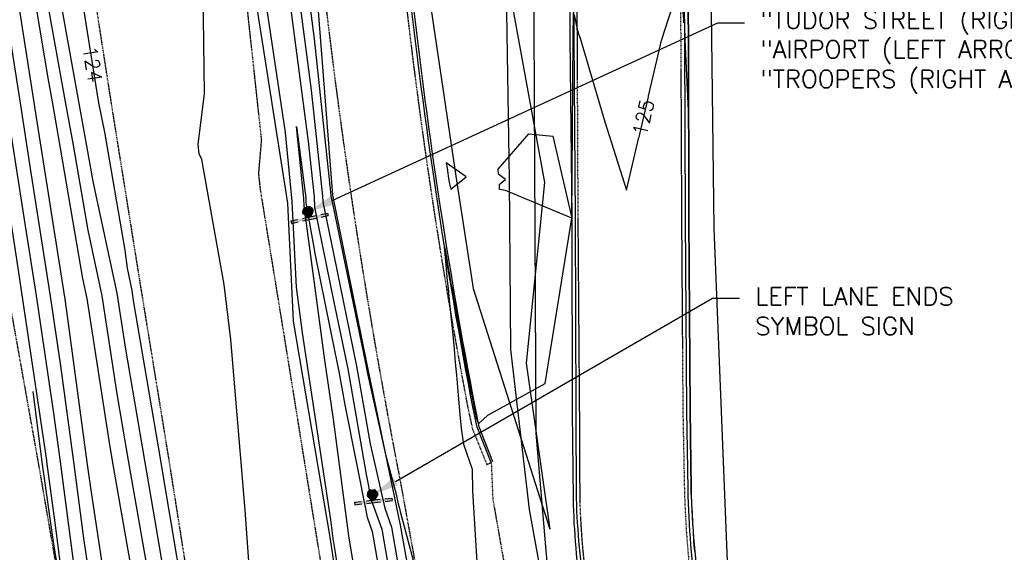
# Model space of a CAD drawing. Header units: feet. Extents: x 351431 to 355879, y 310968 to 329728.
# Tile 196 of 254: x 352935 to 353212, y 325374 to 325524. Entities that reach past the tile are written whole.
import ezdxf

# ---------------------------------------------------------------- set-up
doc = ezdxf.new("R2010")
doc.units = ezdxf.units.FT
doc.header["$MEASUREMENT"] = 0
doc.linetypes.add('D25', pattern=[0.375, 0.25, -0.125])
for name, color, linetype in [('ELIF', 153, 'LINKFENCE'), ('ELIG', 41, 'Continuous'), ('ELTCH-EG1', 253, 'Continuous'), ('ELTCN-EG1', 251, 'Continuous'), ('ELTNB-EG1', 55, 'Continuous'), ('ELTT', 3, 'Continuous'), ('ELUG', 153, 'EGASRT'), ('ELUTU', 153, 'UT'), ('ELYCB-BACK', 5, 'Continuous'), ('ELYCB-FL', 2, 'Continuous'), ('ELYSP', 1, 'D25'), ('ELYSS', 2, 'Continuous'), ('ESFS', 153, 'Continuous'), ('ESMask', 155, 'Continuous'), ('ETFS', 6, 'Continuous'), ('ETTC', 252, 'Continuous')]:
    doc.layers.add(name, color=color, linetype=linetype)
doc.styles.add('ANNO-TOPO', font='simplex.shx')
doc.styles.add('L80', font='simplex', dxfattribs={"height": 4})
doc.styles.add('ROMANSM', font='romansm.shx')
doc.linetypes.add('EGASRT', pattern='A,0.15,-0.07,0.15,-0.04,["G",ROMANSM,S=0.08,R=0,X=-0.005,Y=-0.04],-0.12,0.15,-0.07,0.15,-0.04,[")",ROMANSM,S=0.08,R=0,X=-0.09,Y=-0.04],-0.075', length=1.015)
doc.linetypes.add('LINKFENCE', pattern='A,0.25,-0.08,0.25,-0.08,["X",ROMANSM,S=0.08,R=0,X=-0.004,Y=-0.04],-0.12', length=0.78)
doc.linetypes.add('UT', pattern='A,0.25,-0.07,0.07,-0.07,0.07,-0.07,0.25,-0.08,["UT",ROMANSM,S=0.08,R=0,X=-0.04,Y=-0.04],-0.15', length=1.08)

# ---------------------------------------------------------------- blocks, each defined once
blk = doc.blocks.new('ESIPUBSIGN')
at = {"layer": 'ESMask'}
h = blk.add_hatch(color=256, dxfattribs=at)
edge = h.paths.add_edge_path()
edge.add_arc((0, 0), 0.03, 90, 450)
for p, q in [((-0.03, 0.1047), (-0.0447, 0.1047)), ((-0.0447, 0.1047), (-0.0447, 0.066)), ((-0.03, 0.1047), (-0.03, 0.066)), ((-0.0447, 0.0381), (-0.0447, -0.0393)), ((-0.03, 0.0381), (-0.03, -0.0393)), ((-0.0447, -0.0672), (-0.0447, -0.1059)), ((-0.03, -0.1059), (-0.0447, -0.1059)), ((-0.03, -0.0672), (-0.03, -0.1059))]:
    blk.add_line(p, q)
for start, end in [(144.2314, 216.3563), (17.9702, 107.0495), (253.5383, 340.7883)]:
    blk.add_arc((0, 0), 0.03, start, end)
blk.add_solid([(-0.0447, -0.1059), (-0.03, -0.1059), (-0.0447, 0.1047), (-0.03, 0.1047)], dxfattribs=at)

msp = doc.modelspace()

# ---------------------------------------------------------------- linework, layer by layer
at = {"layer": 'ELIF', "flags": 128}
msp.add_lwpolyline([(353064.74, 326262.57), (353064.49, 326215.59), (353065.11, 326178.67), (353066.55, 326136.71), (353066.64, 326079.97), (353066.5, 326029.01), (353067.52, 325984.95), (353067.12, 325878.72), (353068.45, 325838.62), (353068.49, 325796.14), (353069.61, 325747.76), (353070.22, 325685.12), (353071.14, 325632.53), (353071.71, 325574.64), (353071.71, 325537.81), (353072.65, 325478.93), (353073.02, 325431.22), (353078.21, 325386.23), (353085.81, 325344.36), (353094.64, 325295.81), (353104.14, 325244.92), (353113.21, 325194.74), (353122.5, 325146.2), (353138.86, 325076.76)], dxfattribs=at)
at = {"layer": 'ELIG', "flags": 128}
msp.add_lwpolyline([(352938.79, 325419.35), (352941.37, 325398.86), (352944.47, 325377.1), (352949.21, 325348.13), (352957.47, 325299.11), (352966.11, 325246.23), (352973.79, 325199.31), (352982.84, 325147.53), (352990.22, 325099.68), (352995.63, 325069.01), (353001.5, 325033.38), (353008.01, 324993.95), (353013.9, 324957.72), (353017.4, 324936.49), (353024.64, 324906.63)], dxfattribs=at)
at = {"layer": 'ELTCH-EG1', "elevation": 125, "flags": 128}
for points in [[(353016.23, 325530.87), (353017.86, 325518.45), (353022.52, 325474.54), (353022.53, 325474.27), (353023.05, 325471.73), (353032.25, 325427.3), (353032.69, 325424.78), (353037.9, 325401.64), (353040.94, 325390.12), (353041.09, 325389.46), (353041.26, 325388.7), (353041.47, 325387.84), (353041.71, 325386.83), (353042, 325385.64), (353046.9, 325367.39)], [(353064.36, 325359.09), (353062.42, 325391.41), (353062.32, 325397.47), (353059.89, 325404.45), (353059.23, 325409.03), (353058.86, 325412.94), (353058.46, 325417.23), (353057.92, 325423.94), (353057.58, 325427.49), (353057.23, 325431.3), (353056.86, 325435.39), (353056.47, 325439.79), (353056, 325444.07), (353055.9, 325445.1), (353055.55, 325448.35), (353055.35, 325450.5), (353055.14, 325452.64), (353054.84, 325456.01), (353054.75, 325456.94), (353054.5, 325460.01), (353054.99, 325457.12), (353055.01, 325456.97), (353055.68, 325453.07), (353055.74, 325452.73), (353056.38, 325449.02), (353056.48, 325448.49), (353057.1, 325444.98), (353057.23, 325444.25), (353057.83, 325440.93), (353057.99, 325440.01), (353058.56, 325436.89), (353058.77, 325435.77), (353059.31, 325432.86), (353059.56, 325431.54), (353060.07, 325428.82), (353060.36, 325427.31), (353060.84, 325424.79), (353061.17, 325423.08), (353061.63, 325420.76), (353062, 325418.86), (353062.42, 325416.73), (353062.84, 325414.64), (353063.41, 325412.02), (353064.06, 325410.25), (353066.62, 325412.72), (353082.72, 325421.63), (353090.23, 325468.06), (353071.62, 325475.83), (353069.88, 325476.17), (353069.88, 325476.91), (353069.89, 325477.6), (353071.65, 325478.99), (353069.71, 325480.36), (353069.64, 325480.86), (353069.58, 325481.36), (353069.52, 325481.86), (353078.14, 325491.75), (353084.9, 325491.17), (353090.23, 325468.06), (353090.64, 325518.7), (353090.74, 325525.85)]]:
    msp.add_lwpolyline(points, dxfattribs=at)
at = {"layer": 'ELTCN-EG1', "flags": 128}
for points, elevation in [([(353044.72, 325086.64), (353035.74, 325135.22), (353024.67, 325175.91), (353014.77, 325195.22), (353010.97, 325206.17), (353001.95, 325248.76), (353001.64, 325250.94), (352998.78, 325296.19), (353000, 325324.8), (352998.13, 325340.56), (353000.58, 325355.74), (352998.54, 325384.78), (352997.97, 325391.68), (352994.42, 325433.94), (352992.51, 325449.45), (352986.24, 325484.61), (352985.55, 325486.18), (352985.21, 325488.76), (352986.98, 325503.15), (352986.69, 325531.62)], 124), ([(353070.79, 325105.02), (353065.2, 325136.9), (353063.33, 325148.01), (353055.24, 325186.46), (353054.16, 325193.13), (353047.08, 325234.09), (353046.31, 325237.2), (353038.02, 325285.6), (353037.54, 325288.99), (353029.94, 325332.1), (353023.86, 325374.15), (353023.21, 325378.05), (353022.53, 325383.29), (353014.58, 325435.88), (353012.87, 325448.68), (353011.7, 325472.74), (353009.74, 325492.18), (353004.18, 325529.78)], 123), ([(353010.84, 325530.26), (353016.17, 325489.61), (353017.82, 325474.03), (353017.97, 325471.16), (353023.41, 325444.52), (353027.29, 325425.77), (353032.49, 325396.04), (353033.9, 325388.93), (353036.87, 325380.66), (353040.63, 325358.9), (353045.11, 325336.42), (353049.23, 325317.56), (353054.7, 325288.69), (353058.47, 325267.28), (353064.11, 325237.48), (353067.67, 325217.92), (353072.97, 325188.35), (353075.83, 325171.07), (353080.11, 325139.32), (353081.66, 325130.1), (353087.99, 325098.98)], 123), ([(353013.54, 325530.57), (353017.01, 325504.03), (353020.17, 325474.28), (353020.25, 325472.71), (353023.23, 325458.13), (353029.77, 325426.53), (353033.6, 325404.65), (353037.67, 325386.59), (353039.57, 325381.28), (353041.35, 325370.97), (353048.11, 325337.08), (353049.7, 325329.79), (353057.41, 325289.13), (353058.58, 325282.49), (353067, 325238.01), (353068.07, 325232.12), (353075.85, 325188.74), (353076.25, 325186.36), (353077.96, 325173.64), (353085.73, 325148.96), (353087.56, 325130.9), (353090.33, 325102.35)], 124), ([(352995.73, 325112.9), (352987.91, 325146.9), (352984.19, 325163.66), (352977.49, 325200.14), (352976.03, 325212.79), (352970.12, 325246.15), (352968.16, 325259.78), (352961.3, 325299.74), (352959.42, 325310.3), (352953.77, 325347.12), (352951.44, 325362.44), (352946.53, 325399.65), (352944.7, 325413.26), (352939.71, 325446.92), (352936.44, 325467.74), (352931.5, 325499.65)], 123), ([(353031.65, 325354.34), (353027.55, 325378.78), (353023.31, 325411.63), (353020.81, 325428.19), (353015.02, 325471.47), (353014.92, 325473.66), (353012.88, 325493.84), (353015.32, 325475.19), (353015.47, 325473.77), (353015.54, 325472.37), (353018.23, 325457.17), (353023.59, 325430.92), (353024.81, 325425.01), (353026.45, 325415.64), (353032.73, 325384.05), (353034.17, 325380.04), (353039.9, 325346.83)], 122), ([(353055.6, 325479.25), (353055.91, 325477.7), (353056.2, 325476.24), (353060.55, 325479.68), (353054.96, 325483.63), (353055.17, 325482.16), (353055.38, 325480.7), (353055.6, 325479.25)], 126)]:
    msp.add_lwpolyline(points, dxfattribs=dict(at, elevation=elevation))
at = {"layer": 'ELTNB-EG1'}
msp.add_polyline3d([(353124.88, 325374.09, 124.44), (353124.75, 325375.16, 124.46), (353124.62, 325376.23, 124.47), (353124.57, 325377.23, 124.47), (353124.51, 325378.23, 124.47), (353124.46, 325379.24, 124.46), (353124.4, 325380.26, 124.46), (353124.34, 325381.28, 124.46), (353124.29, 325382.31, 124.46), (353124.23, 325383.34, 124.46), (353124.17, 325384.38, 124.45), (353124.12, 325385.43, 124.45), (353124.06, 325386.49, 124.45), (353124, 325387.56, 124.45), (353123.94, 325388.63, 124.45), (353123.88, 325389.71, 124.45), (353123.82, 325390.79, 124.45), (353123.76, 325391.89, 124.45), (353123.46, 325414.1, 124.65), (353123.14, 325468.08, 124.78), (353122.99, 325518.26, 125.17), (353122.45, 325568.41, 125.28)], dxfattribs=at)
at = {"layer": 'ELTT', "flags": 128}
for points in [[(353064.74, 326262.57), (353046.51, 326256.15), (353041.57, 326220.36), (353039.32, 326176.18), (353039.78, 326129.42), (353036.97, 326081.3), (353028.07, 326032.36), (353025.57, 325982.12), (353026.17, 325953.22), (353028.63, 325924.45), (353035.73, 325881.63), (353033.58, 325840.03), (353037.2, 325795.1), (353037.82, 325748.91), (353048.02, 325685.58), (353044.99, 325637.53), (353052.6, 325583.65), (353049.32, 325536.19), (353057.66, 325479.86), (353062.53, 325448.34), (353084.06, 325380.64)], [(353064.74, 326262.57), (353074, 326260.96), (353069.62, 326212.44), (353069.95, 326177.38), (353066.55, 326136.71), (353066.64, 326079.97), (353071.03, 326025.07), (353070.99, 325986.94), (353067.12, 325878.72), (353073.16, 325842.34), (353068.49, 325796.14), (353069.61, 325747.76), (353070.22, 325685.12), (353071.14, 325632.53), (353067.64, 325582.47), (353071.71, 325537.81), (353082.61, 325478.07), (353077.45, 325427.31), (353084.06, 325380.64)]]:
    msp.add_lwpolyline(points, dxfattribs=at)
at = {"layer": 'ELUG', "flags": 128}
msp.add_lwpolyline([(353136.5, 326323), (353089.6, 326324.01), (353081.63, 326321.38), (353080.41, 326272.72), (353080.53, 326199.46), (353115.32, 326198.38), (353121.62, 326196.91), (353125.05, 326192.79), (353127.02, 326185.11), (353127.26, 326148.06), (353127.52, 326009.49), (353127.21, 325839.06), (353128.5, 325726.13), (353128.77, 325579.83), (353130.19, 325465.22), (353134.92, 325345.94), (353145.51, 325269.06), (353164.53, 325152.64), (353176, 325071.36), (353187.57, 325005.55), (353197.73, 324943.47), (353204.46, 324916.53), (353227.55, 324851.11), (353254.33, 324784.16)], dxfattribs=at)
at = {"layer": 'ELUTU', "flags": 128}
msp.add_lwpolyline([(353067.97, 326330.84), (353066.25, 326277.09), (353072.58, 326139.9), (353072.47, 326087.63), (353076.43, 325967.43), (353077.43, 325916.27), (353079.01, 325797.72), (353079.01, 325650.16), (353079.63, 325501.88), (353080.16, 325407.65), (353084.2, 325360.38), (353096.56, 325316.67), (353112.63, 325221.64), (353119.18, 325186.3), (353140.22, 325153.79), (353164.5, 325144.39), (353206.84, 325138.73)], dxfattribs=at)
at = {"layer": 'ELYCB-BACK', "flags": 128}
for points in [[(353089.54, 325568.96), (353089.73, 325518.83), (353090.23, 325468.06), (353090.34, 325413.43), (353090.59, 325389.29, 0.032577), (353092.98, 325361.71), (353100.59, 325315.49), (353109.5, 325263.85), (353118.67, 325210.73), (353122.18, 325191.09, 0.374189), (353169.5, 325151.53), (353220.11, 325151.31), (353272.97, 325151.17)], [(353122.45, 325568.41), (353122.99, 325518.26), (353123.14, 325468.08), (353123.46, 325414.1), (353123.76, 325391.89, 0.0339), (353126.51, 325360.9), (353133.61, 325318.83), (353141.94, 325267.71), (353150.5, 325217.93), (353153.98, 325196.79, 0.3581), (353164.85, 325187.09), (353220.23, 325187.24), (353272.07, 325187.29)], [(353068, 325399.57), (353064.22, 325409.48), (353063.16, 325414.67, -0.020611), (353044.92, 325535.35)]]:
    msp.add_lwpolyline(points, format="xyb", dxfattribs=at)
at = {"layer": 'ELYCB-FL', "flags": 128}
for points in [[(353090.47, 325568.84), (353090.78, 325518.68), (353091.18, 325468.08), (353091.39, 325413.39), (353091.48, 325389.31, 0.033765), (353094.07, 325361.91), (353101.62, 325315.72), (353110.48, 325264.17), (353119.69, 325210.95), (353123.21, 325191.32, 0.374203), (353169.61, 325152.44), (353219.99, 325152.31), (353273.05, 325152.03)], [(353121.41, 325568.44), (353121.88, 325518.17), (353122.08, 325467.91), (353122.46, 325414.05), (353122.81, 325391.93, 0.032339), (353125.42, 325360.66), (353132.6, 325318.71), (353140.89, 325267.44), (353149.53, 325217.66), (353152.97, 325196.62, 0.371258), (353164.72, 325185.97), (353220.37, 325186.39), (353272.14, 325186.48)], [(353067.6, 325399.45), (353063.66, 325409.36), (353062.49, 325414.59, -0.019628), (353044.27, 325535.28)]]:
    msp.add_lwpolyline(points, format="xyb", dxfattribs=at)
at = {"layer": 'ELYSP', "flags": 128}
for points in [[(351862.52, 329554.66), (351868.48, 329538.31), (351869.42, 329535.95), (351870.63, 329533.34), (351871.84, 329531.02), (351898.68, 329481.43), (351924.63, 329434.28), (351928.34, 329428.36), (351931.88, 329424.34), (351933, 329422.54), (351952.19, 329389.41), (351978.48, 329342.28), (352004.81, 329294.75), (352030.84, 329247.33), (352060.63, 329194.08), (352086.79, 329146.62), (352116.65, 329092.67), (352140.95, 329048.32), (352164.81, 329004.89), (352188.15, 328962.14), (352212.85, 328916.49), (352228.2, 328887.95), (352236.33, 328872.41), (352258.49, 328829.36), (352280.54, 328783.38), (352290.03, 328762.79), (352309.71, 328719.23), (352329.72, 328673.69), (352349.1, 328626.81), (352367.07, 328581.15), (352373.57, 328564.01), (352390.32, 328517.88), (352406.22, 328471.17), (352421.7, 328424.27), (352436.86, 328376.11), (352450.25, 328329.8), (352462.61, 328281.12), (352475.09, 328231.87), (352486.25, 328185.11), (352496.74, 328135.09), (352505.62, 328086.27), (352514.54, 328033.94), (352521.76, 327989.77), (352531.3, 327933.73), (352538.7, 327889.39), (352547.72, 327833.41), (352554.93, 327789.91), (352563.81, 327734.73), (352571.11, 327689.55), (352579.84, 327635.26), (352587.38, 327589.57), (352596.28, 327533.25), (352603.29, 327489.34), (352612.56, 327432.99), (352619.66, 327389.61), (352628.79, 327333.57), (352636.36, 327289.78), (352645.14, 327234.58), (352652.62, 327189.46), (352661.63, 327134.08), (352668.69, 327089.35), (352675.89, 327044.48), (352682.73, 327000.59), (352686.56, 326976.32), (352694.26, 326927.21), (352698.66, 326895.64), (352706.97, 326847.16), (352714.25, 326799.55), (352722.48, 326747.2), (352729.75, 326701.34), (352737.97, 326649.53), (352746.56, 326595.61), (352754.07, 326548.63), (352762.09, 326498.76), (352770.28, 326448.66), (352778.28, 326399.02), (352786.42, 326348.21), (352794.41, 326298.89), (352802.47, 326248.63), (352810.51, 326199.31), (352818.65, 326148.92), (352826.64, 326099.4), (352835.05, 326048.43), (352843, 325999.3), (352851.33, 325946.41), (352858.97, 325899.03), (352867.02, 325848.86), (352874.94, 325799.46), (352883.36, 325747.23), (352891.16, 325699.21), (352899.48, 325647.1), (352907.27, 325599.21), (352915.42, 325548.05), (352923.22, 325499.12), (352931.65, 325447.72), (352940.42, 325398.62), (352949.15, 325347.91), (352957.47, 325299.11), (352966.11, 325246.23), (352973.26, 325199.22), (352981.71, 325147.47), (352989.51, 325099.49), (352994.9, 325068.59), (353000.4, 325032.81), (353006.91, 324993.6), (353012.12, 324957.22), (353021.58, 324898.88), (353029.63, 324849.76), (353037.69, 324799.9), (353045.8, 324751.02), (353054.11, 324701.43), (353062.02, 324652.29), (353070.04, 324602.96), (353077.96, 324553.87), (353085.91, 324505.09), (353094.14, 324454.84), (353102.2, 324406.14), (353110.06, 324356.36), (353118.02, 324307.22), (353125.92, 324257.7), (353133.91, 324207.71), (353141.65, 324159.13), (353149.64, 324109.53), (353157.86, 324060.15), (353165.85, 324010.86), (353173.75, 323961.19), (353181.54, 323912.02), (353189.31, 323862.86), (353197.18, 323812.79), (353205.17, 323763.84), (353213.16, 323713.91), (353220.85, 323664.89), (353228.93, 323615.88), (353236.82, 323566.31), (353244.93, 323517.07), (353252.73, 323467.46), (353260.77, 323417.72), (353268.41, 323368.86), (353276.49, 323319.6), (353284.34, 323270.41), (353292.33, 323221.36), (353299.99, 323171.68), (353307.93, 323122.47), (353316.1, 323072.76), (353323.86, 323023.29), (353332.53, 322971.2), (353340.22, 322922.22), (353347.13, 322874.57), (353353.74, 322823.54), (353359.62, 322773.77), (353365.17, 322724.35), (353370.3, 322674.05), (353375.32, 322625.03), (353379.87, 322575.18), (353384.18, 322525.33), (353387.85, 322475.76), (353391.39, 322426.12), (353394.47, 322376.08), (353397.29, 322326.88), (353399.17, 322276.61), (353401.08, 322227.34), (353402.1, 322175.29), (353403.06, 322127.63), (353403.66, 322075.2), (353403.64, 322026.39), (353403.67, 321975.84), (353403.97, 321926.36), (353403.89, 321875.83), (353404, 321870.12), (353405.85, 321868.24), (353409.01, 321827.04), (353412.79, 321812.81), (353417.65, 321807.44), (353422.66, 321811.83), (353426.67, 321827.75), (353429.86, 321842.46), (353429.64, 321876.49), (353429.54, 321926.15), (353429.75, 321976.4), (353429.79, 322027.56), (353429.97, 322076.64), (353429.72, 322128.27), (353429.25, 322177.1), (353428.85, 322227.79), (353428.22, 322277.97), (353427.15, 322328.04), (353425.56, 322378.43), (353423.62, 322427.85), (353421.45, 322478.53), (353418.44, 322525.97), (353414.47, 322578.5), (353410.55, 322629.29), (353406.58, 322678.66), (353401.12, 322728.54), (353395.2, 322777.93), (353389.23, 322827.82), (353382.69, 322878.03), (353375.18, 322928.17), (353367.76, 322976.62), (353359.81, 323029.14), (353352.32, 323077.72), (353344.64, 323128.12), (353336.86, 323177.53), (353329.17, 323226.11), (353321.25, 323275.45), (353313.08, 323325.09), (353304.98, 323374.58), (353296.9, 323424.28), (353289.12, 323472.69), (353281.01, 323522.56), (353272.96, 323571.98), (353264.82, 323621.91), (353256.83, 323670.94), (353248.87, 323720.32), (353240.85, 323769.6), (353233.06, 323818.82), (353224.88, 323868.78), (353216.97, 323917.79), (353209, 323967.62), (353201.01, 324016.34), (353192.87, 324065.93), (353184.88, 324115.09), (353176.89, 324164.41), (353168.84, 324213.83), (353160.97, 324263.08), (353152.94, 324312.58), (353144.91, 324361.58), (353136.98, 324411.25), (353129.01, 324459.9), (353120.97, 324509.72), (353111.8, 324559.29), (353103.71, 324608.2), (353096.64, 324657.7), (353088.4, 324707.05), (353080.52, 324756.9), (353072.54, 324806.18), (353064.63, 324854.91), (353056.29, 324905.17), (353046.88, 324963), (353040.5, 325001.65), (353034.51, 325038.43), (353032.08, 325056.91), (353025.4, 325088.03), (353026.74, 325090.76), (353025.08, 325099.84), (353017.26, 325149.09), (353009.07, 325199.67), (353001.18, 325249.31), (352992.9, 325300.49), (352985.13, 325349.2), (352977.11, 325399.98), (352969.08, 325449.2), (352960.89, 325500.26), (352953.27, 325549.21), (352944.97, 325600.34), (352937.08, 325649), (352928.75, 325700.88), (352920.89, 325749.35), (352912.73, 325800.14), (352904.9, 325849.4), (352896.71, 325900.39), (352888.84, 325949.1), (352880.4, 326000.29), (352872.64, 326049.08), (352864.39, 326099.28), (352856.34, 326149.02), (352848.26, 326199.2), (352840.19, 326249.08), (352832.22, 326298.89), (352824.01, 326349.18), (352815.93, 326399.61), (352807.57, 326449.38), (352799.67, 326499.18), (352791.56, 326549.6), (352782.84, 326599.22), (352774.42, 326655.56), (352766.72, 326704.51), (352759.08, 326752.71), (352751.12, 326803.37), (352743.48, 326851.72), (352736.98, 326891.46), (352731.78, 326926.57), (352723.7, 326979.14), (352719.25, 327005.2), (352712.08, 327050.01), (352704.85, 327094.46), (352697.35, 327139.97), (352688.23, 327195.49), (352680.89, 327240.25), (352672.13, 327294.7), (352664.68, 327340.33), (352655.67, 327395.92), (352648.53, 327439.83), (352639.52, 327495.27), (352632.47, 327539.74), (352623.57, 327595.47), (352616.32, 327639.82), (352607.25, 327696.56), (352600.2, 327740.15), (352591.08, 327795.89), (352583.74, 327839.91), (352574.34, 327896.71), (352567.07, 327939.86), (352557.56, 327996.32), (352550.22, 328040.19), (352541.44, 328091.31), (352531.4, 328143.34), (352531.45, 328143.34), (352520.62, 328192.63), (352509.03, 328240.63), (352496.55, 328290.59), (352483.55, 328339.04), (352470.58, 328386.05), (352455.86, 328435.02), (352438.97, 328481.36), (352424.2, 328530.36), (352407.62, 328575.42), (352400.09, 328594.71), (352382.61, 328639.43), (352363.23, 328687.59), (352344.26, 328731.71), (352323.27, 328778.58), (352313.92, 328797.66), (352289.67, 328845.52), (352266.59, 328888.4), (352258.52, 328902.89), (352241.23, 328932.66), (352222.63, 328964.17), (352215.23, 328975.86), (352188.32, 329018), (352161.34, 329060.22), (352134.23, 329102.69), (352100.69, 329155.16), (352074.93, 329201.67), (352045.48, 329255.23), (352019.65, 329301.99), (351992.93, 329350.38), (351967.17, 329397.28), (351942.01, 329443.17), (351916.49, 329489.9), (351902.82, 329514.6), (351891.6, 329531.22), (351884.34, 329540.62), (351870.15, 329558.58, 1.1946), (351862.45, 329554.85)], [(353068.78, 325081.2), (353059.79, 325130.82), (353054.34, 325155.7), (353050.44, 325180.1), (353042.67, 325229.05), (353034.75, 325278.39), (353026.9, 325327.68), (353018.78, 325377.2), (353010.76, 325426.96), (353002.8, 325475.92), (353002.27, 325480.56), (353003.09, 325490.02), (352999.17, 325526.21), (352995.92, 325576.57), (352992.11, 325626.32), (352988.61, 325676.13), (352985.03, 325726.54), (352981.58, 325776.61), (352978.35, 325826.48), (352975.51, 325876.67), (352973.38, 325926.93), (352972.55, 325977.71), (352973.45, 326028.64), (352976.27, 326079.44), (352980.56, 326131.21), (352986.11, 326182.56), (352992.85, 326233.84), (352998.89, 326285.84), (353001.66, 326310.07), (353003.03, 326310.18), (353003.26, 326292.83), (353003.37, 326281.97), (353001.14, 326233.1), (352999.43, 326189.08), (352997.03, 326142.19), (352994.25, 326087.03), (352993.07, 326061.77), (352992.64, 326051.58), (352992.11, 326037.31), (352991.6, 326021.32), (352991.39, 326013.91), (352991.22, 326006.55), (352991.1, 325999.01), (352991.03, 325991.05), (352991.02, 325986.83), (352991.04, 325978.9), (352991.11, 325971.5), (352991.23, 325964.39), (352991.4, 325957.34), (352991.97, 325938.45), (352992.25, 325931.14), (352992.61, 325923.15), (352993.36, 325908.17), (352993.86, 325899.19), (352997.17, 325850.58), (353000.97, 325801.36), (353004.35, 325753.19), (353007.68, 325705.72), (353010.79, 325657.89), (353014.16, 325608.78), (353017.99, 325560.75), (353020.5, 325533.13, 0.019742), (353041.98, 325394.4), (353050.75, 325346.25), (353059.79, 325297.37), (353068.79, 325249.36), (353077.56, 325201.69), (353086.07, 325149.74), (353088.55, 325129.46), (353092.31, 325102.76), (353096.48, 325085), (353104.39, 325048.38), (353109.53, 325018.68), (353116.21, 324982.77), (353123.93, 324941.8), (353129.71, 324892.6), (353132.8, 324872.3), (353134.34, 324872.41), (353136.09, 324863.13), (353147.48, 324817.06), (353152.51, 324795.67), (353161.67, 324747.67), (353170, 324702.8), (353178.77, 324656.31), (353187.4, 324609.65), (353195.85, 324563.27), (353205.07, 324513.34), (353214.27, 324462.79), (353223.23, 324413.12), (353232.99, 324360.56), (353250.73, 324265.13), (353259.17, 324218.85), (353268.13, 324171.77), (353276.65, 324124.79), (353285.47, 324077.76), (353293.95, 324031.48), (353302.49, 323984.28), (353310.47, 323936.95), (353318.29, 323888.82), (353325.95, 323841.56), (353334.12, 323792.31), (353341.76, 323744.49), (353349.73, 323695.02), (353357.43, 323647.08), (353365.4, 323599.43), (353373.15, 323550.72), (353381.2, 323501.59), (353388.84, 323454.49), (353399.2, 323390.87), (353410.28, 323322.51), (353417.6, 323276.23), (353425.14, 323230.22), (353432.57, 323183.84), (353440.2, 323137.07), (353448.12, 323088.05), (353455.71, 323041.02), (353463.12, 322993.83), (353470.96, 322944.85), (353478.27, 322897.22), (353484.98, 322850.84), (353491.09, 322801.36), (353496.36, 322753.95), (353501.83, 322704.77), (353506.3, 322657.8), (353510.57, 322609.66), (353514.32, 322562.73), (353517.81, 322514.83), (353520.96, 322466.74), (353523.51, 322418.8), (353525.99, 322369.56), (353527.84, 322321.58), (353528.76, 322269.65), (353528.65, 322264.45), (353528.47, 322260.28), (353528.47, 322257.33), (353527.09, 322256.26), (353523.97, 322256.26), (353517.57, 322284.24), (353507.9, 322334.86), (353500.43, 322385.89), (353491.89, 322434.59), (353488.54, 322458.93), (353485.4, 322482.66), (353479.36, 322532.79), (353473.51, 322583.14), (353467.03, 322633.57), (353461.38, 322683.92), (353455.52, 322734.27), (353449.09, 322784.68), (353442.31, 322834.79), (353435.57, 322884.94), (353427.88, 322934.95), (353419.42, 322984.86), (353410.46, 323034.56), (353401.35, 323086.61), (353392.2, 323135.54), (353383.33, 323184.95), (353373.87, 323234.02), (353364.31, 323283.05), (353354.41, 323331.93), (353348.5, 323363.57), (353344.76, 323367.5), (353342.65, 323380.92), (353334.29, 323430.04), (353326.53, 323479.39), (353318.55, 323528.73), (353310.72, 323578.35), (353302.19, 323627.72), (353294.27, 323676.82), (353286.12, 323726.37), (353278.35, 323775.69), (353270.58, 323825.27), (353262.48, 323874.41), (353254.51, 323923.75), (353246.53, 323972.83), (353238.74, 324022.49), (353230.63, 324071.67), (353222.6, 324121.3), (353214.67, 324170.3), (353206.62, 324219.71), (353198.6, 324269.29), (353190.62, 324318.34), (353182.5, 324367.93), (353174.3, 324417.22), (353165.9, 324466.71), (353157.98, 324515.64), (353150.25, 324564.91), (353142.21, 324614.87), (353134.71, 324663.85), (353126.9, 324713.6), (353119.01, 324762.71), (353110.65, 324812.5), (353103.09, 324861.78), (353094.88, 324911.03), (353086.02, 324968.36), (353081.67, 324997.73), (353073.97, 325043.93), (353068.78, 325081.2)], [(353134.15, 326280.75, 0.469528), (353116.38, 326266.81), (353116.66, 326219.29), (353116.85, 326177.8), (353117.22, 326133.65), (353117.44, 326081.19), (353117.83, 326031.13), (353117.97, 325979.18), (353118.47, 325930.79), (353118.6, 325880.83), (353118.98, 325828.97), (353119.16, 325782.04), (353119.49, 325731.35), (353119.7, 325683.66), (353120.29, 325618.92), (353120.37, 325568.46), (353120.85, 325518.11), (353121.07, 325467.79), (353121.44, 325414.03), (353121.87, 325391.92, 0.02866), (353124.46, 325360.58), (353131.72, 325318.55), (353139.93, 325267.26), (353148.59, 325217.49), (353151.92, 325196.5, 0.358187), (353164.88, 325184.94), (353220.49, 325185.37), (353272.06, 325185.41)], [(353272.95, 325152.96), (353219.97, 325153.34), (353169.57, 325153.55, -0.376825), (353124.11, 325191.52), (353120.74, 325211.09), (353111.32, 325264.47), (353102.69, 325315.94), (353094.98, 325362, -0.032093), (353092.56, 325389.37), (353092.45, 325413.39), (353092.03, 325468.16), (353091.8, 325518.76), (353091.59, 325568.94), (353091.27, 325619.53), (353090.97, 325684.29), (353090.69, 325732.05), (353090.38, 325782.2), (353090.21, 325828.91), (353089.86, 325881.42), (353089.49, 325930.95), (353089.22, 325979.93), (353089.01, 326030.11), (353088.56, 326081.64), (353088.3, 326133.54), (353088.04, 326177.19), (353087.74, 326218.6), (353087.56, 326251.03), (353087.38, 326253.61), (353087.11, 326256.31), (353086.91, 326257.87), (353086.66, 326259.51), (353086.36, 326261.17), (353086, 326262.83), (353085.58, 326264.44), (353085.1, 326265.95), (353084.54, 326267.32), (353084.09, 326268.23), (353083.61, 326269.08), (353083.1, 326269.87), (353082.56, 326270.62), (353081.98, 326271.32), (353081.37, 326271.98), (353080.72, 326272.61), (353080.04, 326273.21), (353079.32, 326273.79), (353078.57, 326274.36), (353076.95, 326275.45), (353076.09, 326275.99), (353075.3, 326276.45), (353074.52, 326276.86), (353073.74, 326277.23), (353072.97, 326277.54), (353072.2, 326277.82), (353071.42, 326278.06), (353070.64, 326278.27), (353069.84, 326278.44), (353068.19, 326278.72), (353066.45, 326278.92), (353065.53, 326279.01), (353063.36, 326279.16), (353061.33, 326279.21), (353059.37, 326279.16), (353058.4, 326279.1), (353057.43, 326279), (353056.46, 326278.87), (353055.47, 326278.71), (353053.42, 326278.29), (353052.34, 326278.03), (353051.29, 326277.75), (353050.29, 326277.44), (353049.33, 326277.12), (353048.41, 326276.78), (353047.51, 326276.42), (353045.78, 326275.62), (353044.07, 326274.72), (353042.34, 326273.72), (353040.52, 326272.59), (353038.94, 326271.54), (353037.51, 326270.49), (353036.19, 326269.41), (353034.94, 326268.28), (353033.7, 326267.06), (353031.78, 326265.03), (353030.91, 326264.03), (353030.16, 326263.06), (353029.49, 326262.08), (353028.87, 326261.08), (353028.29, 326260.02), (353027.41, 326258.28), (353026.72, 326256.8), (353026.12, 326255.39), (353025.58, 326254.03), (353025.09, 326252.66), (353024.64, 326251.23), (353023.99, 326248.91), (353023.61, 326247.2), (353023.27, 326245.31), (353022.99, 326243.43), (353022.52, 326239.59), (353022.11, 326233.06), (353022.11, 326187.49), (353022.01, 326176.58), (353020.84, 326143.82), (353017.37, 326085.64), (353016.86, 326077.92), (353015.74, 326059.97), (353015.16, 326049.61), (353014.67, 326039.64), (353014.48, 326035.1), (353014.19, 326027.05), (353013.97, 326019.54), (353013.81, 326012.32), (353013.69, 326005.16), (353013.62, 325997.82), (353013.58, 325985.95), (353013.59, 325978.06), (353013.64, 325970.7), (353013.74, 325963.64), (353013.88, 325956.63), (353014.06, 325949.45), (353014.4, 325937.84), (353014.67, 325930.65), (353015.04, 325922.78), (353015.81, 325908.04), (353016.33, 325899.2), (353019.69, 325851.5), (353023.23, 325802.32), (353026.68, 325754.65), (353030.15, 325706), (353033.41, 325658.17), (353037.01, 325608.95), (353040.4, 325561.45), (353042.91, 325535.16, 0.019462), (353061.1, 325414.39), (353062.36, 325408.69), (353066.36, 325398.83), (353067.6, 325399.45), (353068.03, 325389.12), (353074.65, 325351.4), (353083.98, 325302.13), (353092.92, 325254.03), (353101.88, 325205.05), (353111.6, 325155.23), (353116.49, 325135.36), (353124.98, 325109.47), (353131.32, 325088.61), (353135.55, 325053.36), (353139.71, 325031.52), (353135.87, 325030.8), (353136.94, 325024.42), (353143.89, 324987.19), (353149.4, 324957.62), (353151.1, 324948.04), (353155.07, 324948.57), (353164.89, 324900.22), (353171.6, 324868.47), (353179.21, 324822.85), (353182.6, 324799.05), (353188.74, 324752.1), (353194.19, 324706.13), (353202.77, 324660.04), (353211.35, 324613.47), (353219.83, 324567.66), (353229.09, 324516.78), (353238.16, 324466.07), (353247.13, 324416.94), (353256.74, 324365.33), (353264.81, 324348.73), (353281.74, 324336.34), (353301.61, 324329.39), (353315.74, 324328.16), (353325.56, 324327.36), (353373.13, 324327.64), (353419.8, 324328.34), (353465.96, 324329.39), (353510.93, 324331.48), (353556.13, 324333.23), (353605.22, 324330.83), (353631.76, 324326.11), (353664.99, 324308.46), (353702.61, 324279.12), (353737.46, 324247.99)]]:
    msp.add_lwpolyline(points, format="xyb", dxfattribs=at)
at = {"layer": 'ELYSS', "flags": 128}
for points in [[(353018.6, 325531.14), (353023.01, 325474.59), (353032.57, 325427.4), (353042.01, 325381.83), (353050, 325337.49), (353058.63, 325289.33), (353068.24, 325238.23), (353076.32, 325188.81), (353081.67, 325139.53), (353090.33, 325102.35), (353097.12, 325060.2), (353099.45, 325049.67), (353103.02, 325045.74)], [(353001.35, 325529.63), (353010.31, 325472.34), (353011.97, 325439.11), (353022.38, 325377.91), (353029.19, 325331.85), (353037.41, 325285.48), (353046.2, 325233.9), (353053.52, 325186.31), (353062.31, 325136.38), (353068.98, 325090.17), (353076.64, 325045.22), (353076.15, 325037.96)]]:
    msp.add_lwpolyline(points, dxfattribs=at)
at = {"layer": 'ETFS', "linetype": 'ByBlock', "lineweight": -2}
for p, q in [((353131.28, 325523.02), (353138.78, 325523.02)), ((353129.82, 325445.61), (353137.32, 325445.61))]:
    msp.add_line(p, q, dxfattribs=at)
msp.add_lwpolyline([(353040.74, 325394.1), (353129.82, 325445.61)], dxfattribs=at)
at = {"layer": 'ETFS'}
for points in [[(353023.43, 325471.89), (353016.09, 325469.89), (353022.38, 325474.16)], [(353041.36, 325393.02), (353034.24, 325390.35), (353040.11, 325395.19)]]:
    msp.add_solid(points, dxfattribs=at)

# ---------------------------------------------------------------- block references
at = {"layer": 'ESFS'}
for p, xscale, yscale, zscale, rotation in [((353016.09, 325469.89), 49.99999999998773, 49.99999999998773, 49.99999999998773, 101.8647946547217), ((353034.24, 325390.35), 50.00000000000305, 50.00000000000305, 50.00000000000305, 96.18548214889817)]:
    msp.add_blockref('ESIPUBSIGN', p, dxfattribs=dict(at, xscale=xscale, yscale=yscale, zscale=zscale, rotation=rotation))

# ---------------------------------------------------------------- texts
at = {"layer": 'ETFS', "char_height": 5, "attachment_point": 1, "style": 'ANNO-TOPO'}
for s, insert in [('"TUDOR STREET (RIGHT ARROW)"\\P"AIRPORT (LEFT ARROW)" \\P"TROOPERS (RIGHT ARROW)" SIGNS', (353143.28, 325526.36)), ('LEFT LANE ENDS\\PSYMBOL SIGN', (353141.82, 325448.61))]:
    msp.add_mtext(s, dxfattribs=dict(at, insert=insert))

# ---------------------------------------------------------------- next in the draw order: texts
at = {"layer": 'ETTC', "char_height": 4, "attachment_point": 5, "style": 'L80', "bg_fill": 3, "box_fill_scale": 1.2, "bg_fill_color": 256}
for s, insert, rotation, bg_fill_transparency in [('{124}', (352955.55, 325511.31, 124), 279.0685, 7020319), ('{125}', (353110.36, 325496.39, 125), 76.8572, 7020069)]:
    msp.add_mtext(s, dxfattribs=dict(at, insert=insert, rotation=rotation, bg_fill_transparency=bg_fill_transparency))

# ---------------------------------------------------------------- next in the draw order: linework, layer by layer
at = {"layer": 'ELTCH-EG1', "elevation": 125, "flags": 128}
msp.add_lwpolyline([(353090.89, 325525.24), (353091.79, 325521.15), (353092.1, 325519.85), (353092.62, 325518.71), (353099.49, 325495.18), (353105.58, 325475.91), (353115.42, 325518.04), (353120.7, 325534.29), (353121.74, 325522.96), (353121.81, 325525.91), (353122, 325518.18), (353123.05, 325496.39)], dxfattribs=at)
at = {"layer": 'ELTCN-EG1', "flags": 128}
for points, elevation in [([(352884.21, 325546.87), (352888.74, 325522.02), (352895.88, 325492.99), (352899.77, 325471.95), (352911.19, 325434.73), (352913.15, 325422.65), (352916.3, 325414.41), (352926, 325388.06), (352930.28, 325376.73), (352934.55, 325365.5), (352944.23, 325334.82), (352953.69, 325321.29), (352949.57, 325348.04), (352949.61, 325348.09), (352949.01, 325351.95), (352945.02, 325382.49), (352942.75, 325399.7), (352942.72, 325399.97), (352935.64, 325447.71), (352934.74, 325453.44), (352927.62, 325499.47), (352926.64, 325505.76), (352919.92, 325547.81)], 124), ([(352936.51, 325546.51), (352942.91, 325508.02), (352944.21, 325500.74), (352944.78, 325497.63), (352952.74, 325451.16), (352953.95, 325445.51), (352960.12, 325405.64), (352961.1, 325399.9), (352968.97, 325354.97), (352970.52, 325345.79), (352977.05, 325311.2), (352978.63, 325302.19), (352984.71, 325258.17), (352986.61, 325246.49)], 121), ([(353005.93, 325099.31), (352997.47, 325137.33), (352995.48, 325145.95), (352986.21, 325187.73), (352983.72, 325201.26), (352979.53, 325237.56), (352978.13, 325245.46), (352971.71, 325290.05), (352969.8, 325301.16), (352963.75, 325335.19), (352962.22, 325345.13), (352955.04, 325392.34), (352954.09, 325399.55), (352948.66, 325439.85), (352947.85, 325445.34), (352939.82, 325496.35), (352939.26, 325500.02), (352932.6, 325542.65)], 121), ([(352996.6, 325125.11), (352991.7, 325146.43), (352985.2, 325175.69), (352980.61, 325200.7), (352977.78, 325225.17), (352974.13, 325245.8), (352969.94, 325274.91), (352965.55, 325300.45), (352961.58, 325322.74), (352958, 325346.13), (352953.24, 325377.39), (352950.31, 325399.6), (352946.68, 325426.55), (352943.78, 325446.13), (352938.13, 325482.05), (352935.38, 325499.84), (352930.61, 325530.36)], 122), ([(352942.76, 325529.5), (352947.9, 325500.8), (352950.12, 325488.55), (352954.2, 325464.75), (352958.16, 325446.26), (352962.42, 325418.73), (352965.61, 325399.94), (352971.03, 325369), (352974.78, 325346.72), (352979.13, 325323.66), (352983, 325301.59), (352986.98, 325272.8), (352991.11, 325247.37), (352994.98, 325226.96), (352998.88, 325200.9), (353003.66, 325172.91), (353007.37, 325147.34), (353009.02, 325115.11)], 122), ([(352952.88, 325528), (352957.27, 325500.52), (352958.94, 325492.21), (352964.66, 325459.07), (352965.25, 325453.99), (352966.58, 325447.76), (352967.02, 325444.92), (352974.63, 325400.01), (352975.14, 325397.08), (352983.3, 325348.58), (352988.33, 325323.77), (352992.12, 325300.47), (352995.01, 325283.31), (353001.08, 325249.29), (353001.92, 325243.1), (353008.26, 325199.64), (353009.47, 325185.4), (353014.78, 325148.77), (353014.92, 325146.11), (353021.22, 325099.34)], 124), ([(352947.03, 325526.31), (352951.59, 325500.86), (352955.46, 325479.48), (352955.66, 325478.35), (352962.37, 325447.01), (352964.72, 325431.83), (352970.12, 325399.97), (352973.09, 325383.04), (352979.04, 325347.65), (352981.22, 325336.12), (352987.37, 325300.99), (352989.25, 325287.43), (352995.61, 325248.26), (352997.33, 325239.18), (353003.16, 325200.23), (353005.46, 325186.74), (353011.07, 325148.05), (353011.97, 325130.61), (353016.18, 325099.33)], 123)]:
    msp.add_lwpolyline(points, dxfattribs=dict(at, elevation=elevation))
at = {"layer": 'ETFS', "linetype": 'ByBlock', "lineweight": -2}
msp.add_lwpolyline([(353022.9, 325473.03), (353131.28, 325523.02)], dxfattribs=at)

doc.saveas('drawing.dxf')
